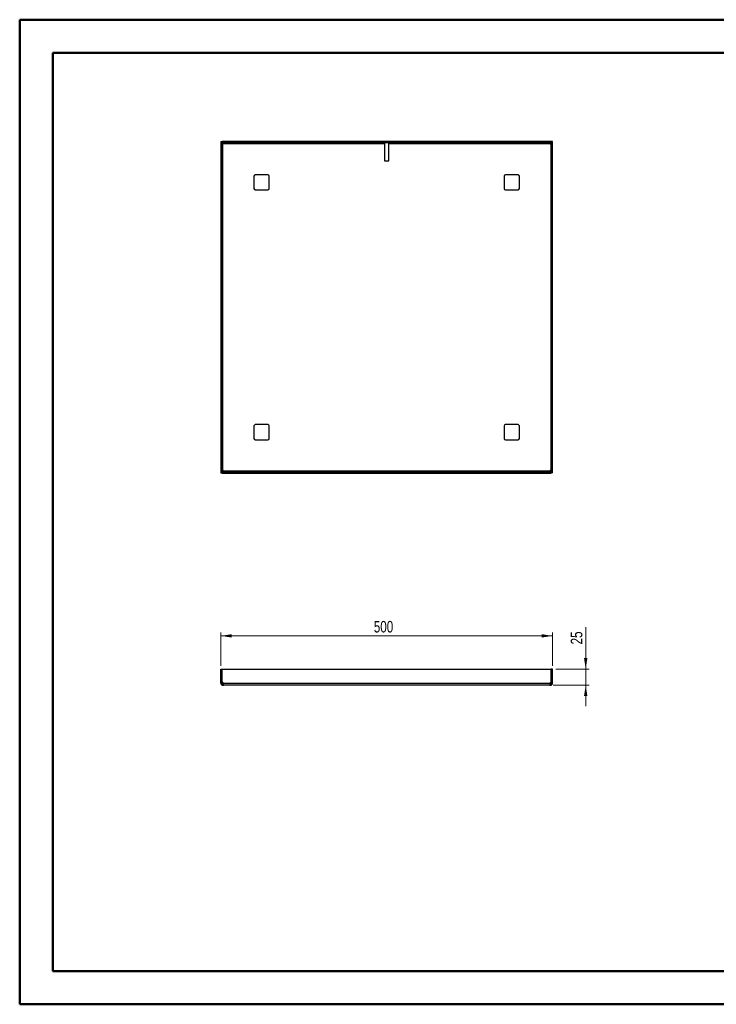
# Paper-space layout 'Sheet3' of a CAD drawing. Header units: millimetres. Extents: x 0 to 420, y 0 to 297.
# Tile 1 of 2: x 0 to 210, y 0 to 297. Entities that reach past the tile are written whole.
import ezdxf

# ---------------------------------------------------------------- set-up
doc = ezdxf.new("R2010")
doc.units = ezdxf.units.MM
doc.styles.add('SLDTEXTSTYLE1', font='TXT', dxfattribs={"width": 0.75})
doc.dimstyles.new('SLDDIMSTYLE1', dxfattribs={"dimtxt": 3.5, "dimasz": 3.302, "dimexe": 0, "dimexo": 0.0625, "dimgap": 0.875, "dimtad": 1, "dimdec": 0, "dimlfac": 5, "dimrnd": 1e-09, "dimzin": 12, "dimdsep": 46, "dimtxsty": 'SLDTEXTSTYLE1', "dimsah": 1, "dimcen": 0.09, "dimadec": 0, "dimazin": 3, "dimtfac": 1, "dimtdec": 0, "dimtofl": 0, "dimtmove": 0, "dimatfit": 3, "dimfxl": 0, "dimfrac": 2, "dimtolj": 1, "dimtzin": 12, "dimarcsym": 0})
doc.dimstyles.new('SLDDIMSTYLE2', dxfattribs={"dimtxt": 3.5, "dimasz": 3.302, "dimexe": 0, "dimexo": 0.0625, "dimgap": 0.875, "dimtad": 1, "dimdec": 0, "dimlfac": 5, "dimrnd": 1e-09, "dimzin": 12, "dimdsep": 46, "dimtxsty": 'SLDTEXTSTYLE1', "dimsah": 1, "dimcen": 0.09, "dimadec": 0, "dimazin": 3, "dimtfac": 1, "dimtdec": 0, "dimtmove": 0, "dimatfit": 0, "dimfxl": 0, "dimfrac": 2, "dimtolj": 1, "dimtzin": 12, "dimarcsym": 0})

# ---------------------------------------------------------------- blocks, each defined once
blk = doc.blocks.new('_D_4')
at = {"color": 7, "linetype": 'Continuous', "lineweight": 0}
for p, q in [((61.01, 102.35), (61.01, 112.35)), ((61.01, 111.35), (161.01, 111.35)), ((161.01, 102.35), (161.01, 112.35))]:
    blk.add_line(p, q, dxfattribs=at)
at = {"color": 7, "linetype": 'Continuous', "lineweight": 18}
for points in [[(61.01, 111.35), (64.31, 110.84), (64.31, 111.86)], [(161.01, 111.35), (157.71, 111.86), (157.71, 110.84)]]:
    blk.add_solid(points, dxfattribs=at)
at = {"color": 7, "linetype": 'Continuous', "lineweight": 18, "insert": (107.13, 115.86), "char_height": 3.5, "attachment_point": 1, "style": 'SLDTEXTSTYLE1'}
blk.add_mtext('500', dxfattribs=at)
blk = doc.blocks.new('_D_5')
at = {"color": 7, "linetype": 'Continuous', "lineweight": 0}
for p, q in [((171.01, 101.35), (171.01, 113.94)), ((162.01, 101.35), (172.01, 101.35)), ((171.01, 101.35), (171.01, 96.5)), ((161.22, 96.5), (172.01, 96.5)), ((171.01, 96.5), (171.01, 90.15))]:
    blk.add_line(p, q, dxfattribs=at)
at = {"color": 7, "linetype": 'Continuous', "lineweight": 18}
for points in [[(171.01, 101.35), (171.52, 104.66), (170.5, 104.66)], [(171.01, 96.5), (170.5, 93.2), (171.52, 93.2)]]:
    blk.add_solid(points, dxfattribs=at)
at = {"color": 7, "linetype": 'Continuous', "lineweight": 18, "insert": (166.5, 108.77), "char_height": 3.5, "attachment_point": 1, "rotation": 90, "style": 'SLDTEXTSTYLE1'}
blk.add_mtext('25', dxfattribs=at)

psp = doc.layouts.new('Sheet3')

# ---------------------------------------------------------------- linework, layer by layer
at = {"color": 7, "linetype": 'Continuous', "lineweight": 50}
for p, q in [((0.38, 0.21), (0.38, 297.21)), ((0.38, 297.21), (420.38, 297.21)), ((10.38, 10.21), (10.38, 287.21)), ((10.38, 287.21), (410.38, 287.21)), ((10.38, 10.21), (410.38, 10.21)), ((0.38, 0.21), (420.38, 0.21))]:
    psp.add_line(p, q, dxfattribs=at)
at = {"color": 7, "linetype": 'Continuous', "lineweight": 25}
for p, q in [((61.01, 260.44), (61.41, 260.44)), ((61.01, 260.44), (61.01, 160.48)), ((61.41, 260.44), (61.41, 160.48)), ((61.42, 260.06), (61.42, 260.46)), ((160.6, 260.46), (61.42, 260.46)), ((160.6, 260.06), (61.42, 260.06)), ((61.57, 161.25), (61.57, 259.68)), ((61.6, 259.68), (61.57, 259.68)), ((61.8, 259.9), (110.31, 259.9)), ((61.8, 259.9), (61.8, 259.88)), ((110.31, 259.9), (110.31, 260.06)), ((110.31, 259.9), (110.31, 254.66)), ((111.71, 260.06), (111.71, 259.9)), ((111.71, 259.9), (160.22, 259.9)), ((111.71, 254.66), (111.71, 259.9)), ((160.22, 259.88), (160.22, 259.9)), ((160.45, 259.68), (160.42, 259.68)), ((160.45, 259.68), (160.45, 161.25)), ((160.6, 260.06), (160.6, 260.46)), ((160.61, 160.48), (160.61, 260.44)), ((161.01, 260.44), (160.61, 260.44)), ((161.01, 160.48), (161.01, 260.44)), ((110.31, 254.66), (111.71, 254.66)), ((71.01, 250.06), (71.01, 246.26)), ((75.21, 250.46), (71.41, 250.46)), ((75.61, 246.26), (75.61, 250.06)), ((146.41, 250.06), (146.41, 246.26)), ((150.61, 250.46), (146.81, 250.46)), ((151.01, 246.26), (151.01, 250.06)), ((71.41, 245.87), (75.21, 245.87)), ((146.81, 245.87), (150.61, 245.87)), ((71.01, 174.66), (71.01, 170.87)), ((75.21, 175.06), (71.41, 175.06)), ((75.61, 170.87), (75.61, 174.66)), ((146.41, 174.66), (146.41, 170.87)), ((150.61, 175.06), (146.81, 175.06)), ((151.01, 170.87), (151.01, 174.66)), ((71.41, 170.46), (75.21, 170.46)), ((146.81, 170.46), (150.61, 170.46)), ((61.01, 160.48), (61.41, 160.48)), ((61.42, 160.86), (61.42, 160.46)), ((61.42, 160.86), (160.6, 160.86)), ((61.42, 160.46), (160.6, 160.46)), ((61.57, 161.25), (61.6, 161.25)), ((61.8, 161.05), (61.8, 161.02)), ((160.22, 161.02), (61.8, 161.02)), ((160.22, 161.02), (160.22, 161.05)), ((160.42, 161.25), (160.45, 161.25)), ((160.6, 160.86), (160.6, 160.46)), ((161.01, 160.48), (160.61, 160.48)), ((61.01, 101.35), (61.41, 101.35)), ((61.01, 97.29), (61.01, 101.35)), ((61.41, 97.29), (61.41, 101.35)), ((61.42, 101.35), (160.6, 101.35)), ((61.42, 97.29), (61.42, 101.35)), ((160.6, 97.29), (160.6, 101.35)), ((160.61, 97.29), (160.61, 101.35)), ((161.01, 101.35), (160.61, 101.35)), ((161.01, 97.29), (161.01, 101.35)), ((61.01, 97.29), (61.41, 97.29)), ((61.01, 97.09), (61.01, 97.29)), ((61.01, 97.09), (61.41, 97.09)), ((61.01, 97.06), (61.01, 97.09)), ((61.01, 97.06), (61.41, 97.06)), ((61.41, 97.09), (61.41, 97.29)), ((61.41, 97.06), (61.41, 97.09)), ((61.6, 97.29), (61.42, 97.29)), ((61.57, 96.5), (61.57, 96.9)), ((61.57, 96.9), (61.6, 96.9)), ((61.57, 96.5), (61.6, 96.5)), ((61.6, 96.5), (61.6, 96.9)), ((61.6, 96.9), (61.8, 96.9)), ((61.6, 96.5), (61.8, 96.5)), ((61.8, 97.06), (61.8, 97.09)), ((61.8, 97.06), (160.22, 97.06)), ((160.22, 96.5), (61.8, 96.5)), ((160.22, 97.09), (160.22, 97.06)), ((160.22, 96.9), (160.42, 96.9)), ((160.22, 96.5), (160.42, 96.5)), ((160.6, 97.29), (160.42, 97.29)), ((160.42, 96.5), (160.42, 96.9)), ((160.42, 96.9), (160.45, 96.9)), ((160.42, 96.5), (160.45, 96.5)), ((160.45, 96.5), (160.45, 96.9)), ((161.01, 97.29), (160.61, 97.29)), ((160.61, 97.09), (160.61, 97.29)), ((161.01, 97.09), (160.61, 97.09)), ((160.61, 97.06), (160.61, 97.09)), ((161.01, 97.06), (160.61, 97.06)), ((161.01, 97.09), (161.01, 97.29)), ((161.01, 97.06), (161.01, 97.09))]:
    psp.add_line(p, q, dxfattribs=at)
for centre, radius, start, end in [((61.6, 259.88), 0.2, 270, 0), ((160.42, 259.88), 0.2, 180, 270), ((71.41, 250.06), 0.4, 90, 180), ((75.21, 250.06), 0.4, 0, 90), ((146.81, 250.06), 0.4, 90, 180), ((150.61, 250.06), 0.4, 0, 90), ((71.41, 246.26), 0.4, 180, 270), ((75.21, 246.26), 0.4, 270, 0), ((146.81, 246.26), 0.4, 180, 270), ((150.61, 246.26), 0.4, 270, 0), ((71.41, 174.66), 0.4, 90, 180), ((75.21, 174.66), 0.4, 0, 90), ((146.81, 174.66), 0.4, 90, 180), ((150.61, 174.66), 0.4, 0, 90), ((71.41, 170.87), 0.4, 180, 270), ((75.21, 170.87), 0.4, 270, 0), ((146.81, 170.87), 0.4, 180, 270), ((150.61, 170.87), 0.4, 270, 0), ((61.6, 161.05), 0.2, 0, 90), ((160.42, 161.05), 0.2, 90, 180), ((61.6, 97.09), 0.2, 0, 90), ((160.42, 97.09), 0.2, 90, 180)]:
    psp.add_arc(centre, radius, start, end, dxfattribs=at)
for points, knots in [([(61.57, 259.68), (61.53, 259.68), (61.49, 259.68), (61.43, 259.68), (61.41, 259.68), (61.41, 259.68)], [0, 0, 0, 0, 0.5, 0.5, 1, 1, 1, 1]), ([(61.8, 260.06), (61.8, 260.06), (61.8, 260.05), (61.8, 259.99), (61.8, 259.95), (61.8, 259.9)], [0, 0, 0, 0, 0.5, 0.5, 1, 1, 1, 1]), ([(160.22, 259.9), (160.22, 259.95), (160.22, 259.99), (160.22, 260.05), (160.22, 260.06), (160.22, 260.06)], [0, 0, 0, 0, 0.5, 0.5, 1, 1, 1, 1]), ([(160.61, 259.68), (160.61, 259.68), (160.59, 259.68), (160.53, 259.68), (160.49, 259.68), (160.45, 259.68)], [0, 0, 0, 0, 0.5, 0.5, 1, 1, 1, 1]), ([(61.41, 161.25), (61.41, 161.25), (61.43, 161.25), (61.49, 161.25), (61.53, 161.25), (61.57, 161.25)], [0, 0, 0, 0, 0.5, 0.5, 1, 1, 1, 1]), ([(61.8, 161.02), (61.8, 160.98), (61.8, 160.94), (61.8, 160.88), (61.8, 160.86), (61.8, 160.86)], [0, 0, 0, 0, 0.5, 0.5, 1, 1, 1, 1]), ([(160.22, 160.86), (160.22, 160.86), (160.22, 160.88), (160.22, 160.94), (160.22, 160.98), (160.22, 161.02)], [0, 0, 0, 0, 0.5, 0.5, 1, 1, 1, 1]), ([(160.45, 161.25), (160.49, 161.25), (160.53, 161.25), (160.59, 161.25), (160.61, 161.25), (160.61, 161.25)], [0, 0, 0, 0, 0.5, 0.5, 1, 1, 1, 1]), ([(61.01, 97.06), (61.01, 96.99), (61.02, 96.92), (61.08, 96.78), (61.12, 96.72), (61.22, 96.62), (61.29, 96.57), (61.42, 96.52), (61.5, 96.5), (61.57, 96.5)], [0, 0, 0, 0, 0.25, 0.25, 0.5, 0.5, 0.75, 0.75, 1, 1, 1, 1]), ([(61.41, 97.06), (61.41, 97.02), (61.43, 96.98), (61.49, 96.92), (61.53, 96.9), (61.57, 96.9)], [0, 0, 0, 0, 0.5, 0.5, 1, 1, 1, 1]), ([(61.8, 96.5), (61.8, 96.5), (61.8, 96.52), (61.8, 96.57), (61.8, 96.62), (61.8, 96.72), (61.8, 96.78), (61.8, 96.92), (61.8, 96.99), (61.8, 97.06)], [0, 0, 0, 0, 0.25, 0.25, 0.5, 0.5, 0.75, 0.75, 1, 1, 1, 1]), ([(160.22, 97.06), (160.22, 96.99), (160.22, 96.92), (160.22, 96.78), (160.22, 96.72), (160.22, 96.62), (160.22, 96.57), (160.22, 96.52), (160.22, 96.5), (160.22, 96.5)], [0, 0, 0, 0, 0.25, 0.25, 0.5, 0.5, 0.75, 0.75, 1, 1, 1, 1]), ([(160.45, 96.5), (160.52, 96.5), (160.6, 96.52), (160.73, 96.57), (160.79, 96.62), (160.9, 96.72), (160.94, 96.78), (160.99, 96.92), (161.01, 96.99), (161.01, 97.06)], [0, 0, 0, 0, 0.25, 0.25, 0.5, 0.5, 0.75, 0.75, 1, 1, 1, 1]), ([(160.45, 96.9), (160.49, 96.9), (160.53, 96.92), (160.59, 96.98), (160.61, 97.02), (160.61, 97.06)], [0, 0, 0, 0, 0.5, 0.5, 1, 1, 1, 1])]:
    psp.add_open_spline(points, degree=3, knots=knots, dxfattribs=at)

# ---------------------------------------------------------------- dimensions: what is measured, and where the dimension line sits
at = {"color": 7, "linetype": 'Continuous', "lineweight": 18}
dim = psp.add_linear_dim(base=(161.01, 111.35), p1=(61.01, 101.35), p2=(161.01, 101.35), dimstyle='SLDDIMSTYLE1', dxfattribs=at)
dim.commit()
dim.dimension.update_dxf_attribs({"geometry": '_D_4', "text_midpoint": (111.01, 111.35), "dimtype": 160})
dim = psp.add_linear_dim(base=(171.01, 96.5), p1=(161.01, 101.35), p2=(160.22, 96.5), angle=90, text='25', dimstyle='SLDDIMSTYLE2', dxfattribs=at)
dim.commit()
dim.dimension.update_dxf_attribs({"geometry": '_D_5', "text_midpoint": (171.01, 111.35), "dimtype": 160})

doc.saveas('drawing.dxf')
